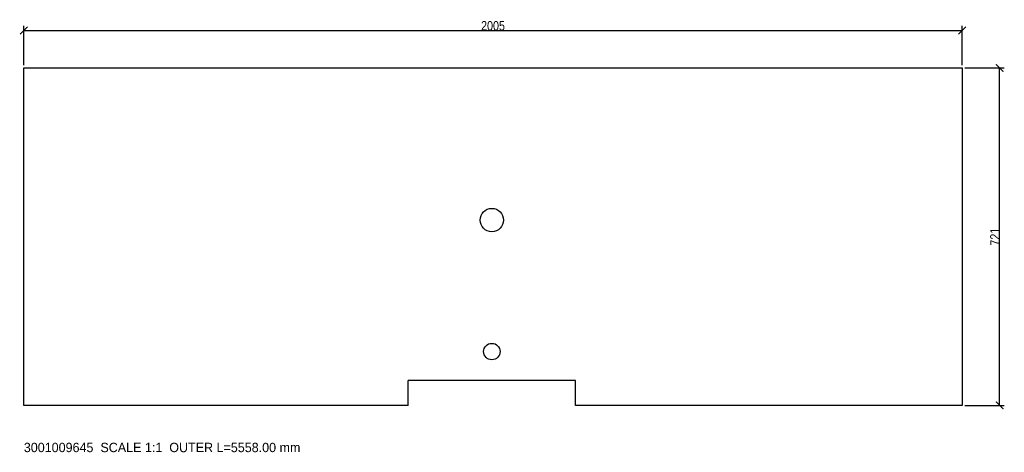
# Model space of a CAD drawing. Header units: millimetres. Extents: x -9 to 2095, y -100 to 824.
import ezdxf

# ---------------------------------------------------------------- set-up
doc = ezdxf.new("R2010")
doc.units = ezdxf.units.MM
for name, color, linetype in [('ANNOTATION', 3, 'Continuous'), ('CUT_CONTOUR', 7, 'Continuous'), ('DIMENSIONS', 6, 'Continuous')]:
    doc.layers.add(name, color=color, linetype=linetype)
doc.styles.add('OpenSansCondensed-Light', font='OpenSansCondensed-Light.ttf')
doc.dimstyles.new('EZDXF', dxfattribs={"dimtxt": 0.25, "dimasz": 0.175, "dimexe": 0.375, "dimexo": 0.125, "dimgap": 0.1, "dimtad": 1, "dimlfac": 100, "dimzin": 12, "dimdsep": 46, "dimtxsty": 'OpenSansCondensed-Light', "dimblk": 'ARCHTICK', "dimcen": 2.5, "dimazin": 3, "dimtfac": 0.5, "dimtmove": 2, "dimatfit": 3})

# ---------------------------------------------------------------- blocks, each defined once
blk = doc.blocks.new('_ARCHTICK')
at = {"color": 0, "linetype": 'BYBLOCK', "const_width": 0.15}
blk.add_lwpolyline([(-0.5, -0.5), (0.5, 0.5)], dxfattribs=at)

msp = doc.modelspace()

# ---------------------------------------------------------------- linework, layer by layer
at = {"layer": 'CUT_CONTOUR'}
for p, q in [((0, 721), (2005, 721)), ((0, 0), (0, 721)), ((2005, 721), (2005, 0)), ((821, 0), (821, 53)), ((1179, 53), (821, 53)), ((1179, 0), (1179, 53)), ((821, 0), (0, 0)), ((2005, 0), (1179, 0))]:
    msp.add_line(p, q, dxfattribs=at)
for centre, radius in [((1000, 396), 25), ((1000, 115), 17.5)]:
    msp.add_circle(centre, radius, dxfattribs=at)

# ---------------------------------------------------------------- texts
at = {"layer": 'ANNOTATION'}
msp.add_text('3001009645  SCALE 1:1  OUTER L=5558.00 mm', height=20, dxfattribs=at).set_placement((0, -100))

# ---------------------------------------------------------------- dimensions: what is measured, and where the dimension line sits
at = {"layer": 'DIMENSIONS'}
msp.add_linear_dim(base=(0, 801), p1=(0, 721), p2=(2005, 721), dimstyle='EZDXF', override={"dimtxt": 20, "dimasz": 16, "dimexe": 10, "dimexo": 6, "dimdec": 2, "dimlfac": 1}, dxfattribs=at).render()
msp.add_linear_dim(base=(2085, 0), p1=(2005, 0), p2=(2005, 721), angle=90, dimstyle='EZDXF', override={"dimtxt": 20, "dimasz": 16, "dimexe": 10, "dimexo": 6, "dimdec": 2, "dimlfac": 1}, dxfattribs=at).render()

doc.saveas('drawing.dxf')
